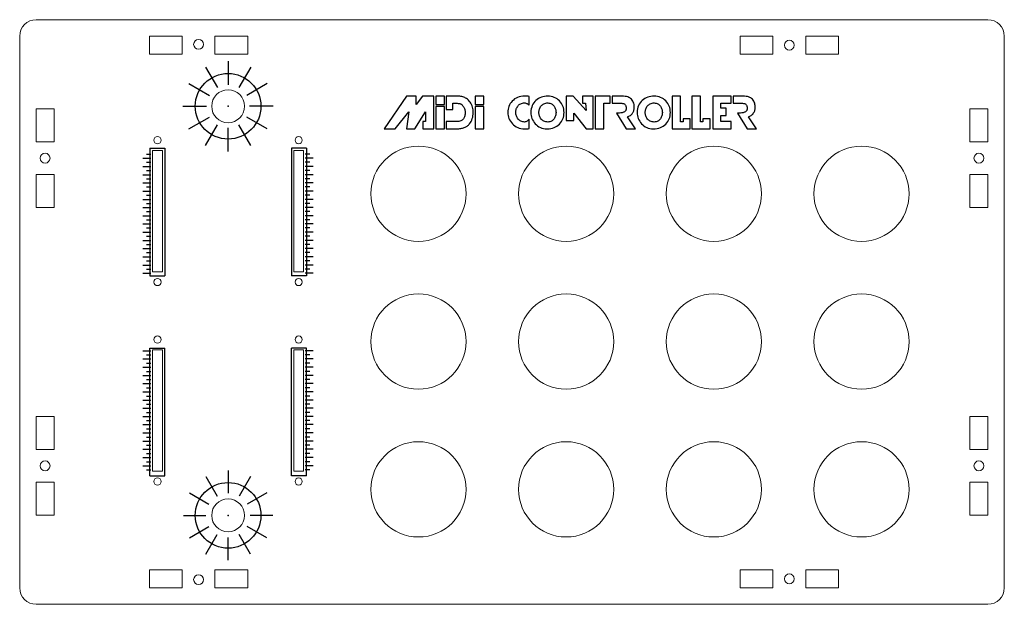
# Model space of a CAD drawing. Header units: millimetres. Extents: x -150 to 150, y -89 to 89.
import ezdxf

# ---------------------------------------------------------------- set-up
doc = ezdxf.new("R2010")
doc.units = ezdxf.units.MM
doc.header["$PDSIZE"] = -1

msp = doc.modelspace()

# ---------------------------------------------------------------- linework, layer by layer
at = {"color": 7, "linetype": 'Continuous', "lineweight": 15}
for p, q in [((-145, 89), (145, 89)), ((-150, -84), (-150, 84)), ((-110.5, 84), (-100.5, 84)), ((-110.5, 78.5), (-110.5, 84)), ((-100.5, 84), (-100.5, 78.5)), ((-90.5, 84), (-80.5, 84)), ((-90.5, 78.5), (-90.5, 84)), ((-80.5, 84), (-80.5, 78.5)), ((69.5, 84), (79.5, 84)), ((69.5, 78.5), (69.5, 84)), ((79.5, 84), (79.5, 78.5)), ((89.5, 84), (99.5, 84)), ((89.5, 78.5), (89.5, 84)), ((99.5, 84), (99.5, 78.5)), ((150, 84), (150, -84)), ((-100.5, 78.5), (-110.5, 78.5)), ((-80.5, 78.5), (-90.5, 78.5)), ((79.5, 78.5), (69.5, 78.5)), ((99.5, 78.5), (89.5, 78.5)), ((-145, 61.84), (-139.5, 61.84)), ((-145, 51.84), (-145, 61.84)), ((-139.5, 61.84), (-139.5, 51.84)), ((139.5, 61.84), (145, 61.84)), ((139.5, 51.84), (139.5, 61.84)), ((145, 61.84), (145, 51.84)), ((-139.5, 51.84), (-145, 51.84)), ((145, 51.84), (139.5, 51.84)), ((-106.5, 49.22), (-109.5, 49.22)), ((-109.5, 49.22), (-109.5, 12.22)), ((-106.5, 12.22), (-106.5, 49.22)), ((-63.5, 49.22), (-66.5, 49.22)), ((-66.5, 49.22), (-66.5, 12.22)), ((-63.5, 12.22), (-63.5, 49.22)), ((-145, 41.84), (-139.5, 41.84)), ((-145, 31.84), (-145, 41.84)), ((-139.5, 41.84), (-139.5, 31.84)), ((139.5, 41.84), (145, 41.84)), ((139.5, 31.84), (139.5, 41.84)), ((145, 41.84), (145, 31.84)), ((-139.5, 31.84), (-145, 31.84)), ((145, 31.84), (139.5, 31.84)), ((-109.5, 12.22), (-106.5, 12.22)), ((-66.5, 12.22), (-63.5, 12.22)), ((-106.5, -11.5), (-109.5, -11.5)), ((-109.5, -11.5), (-109.5, -48.5)), ((-106.5, -48.5), (-106.5, -11.5)), ((-63.5, -11.5), (-66.5, -11.5)), ((-66.5, -11.5), (-66.5, -48.5)), ((-63.5, -48.5), (-63.5, -11.5)), ((-145, -31.84), (-139.5, -31.84)), ((-145, -41.84), (-145, -31.84)), ((-139.5, -31.84), (-139.5, -41.84)), ((139.5, -31.84), (145, -31.84)), ((139.5, -41.84), (139.5, -31.84)), ((145, -31.84), (145, -41.84)), ((-139.5, -41.84), (-145, -41.84)), ((145, -41.84), (139.5, -41.84)), ((-109.5, -48.5), (-106.5, -48.5)), ((-66.5, -48.5), (-63.5, -48.5)), ((-145, -51.84), (-139.5, -51.84)), ((-145, -61.84), (-145, -51.84)), ((-139.5, -51.84), (-139.5, -61.84)), ((139.5, -51.84), (145, -51.84)), ((139.5, -61.84), (139.5, -51.84)), ((145, -51.84), (145, -61.84)), ((-139.5, -61.84), (-145, -61.84)), ((145, -61.84), (139.5, -61.84)), ((-110.5, -78.5), (-100.5, -78.5)), ((-110.5, -84), (-110.5, -78.5)), ((-100.5, -78.5), (-100.5, -84)), ((-90.5, -78.5), (-80.5, -78.5)), ((-90.5, -84), (-90.5, -78.5)), ((-80.5, -78.5), (-80.5, -84)), ((69.5, -78.5), (79.5, -78.5)), ((69.5, -84), (69.5, -78.5)), ((79.5, -78.5), (79.5, -84)), ((89.5, -78.5), (99.5, -78.5)), ((89.5, -84), (89.5, -78.5)), ((99.5, -78.5), (99.5, -84)), ((-100.5, -84), (-110.5, -84)), ((-80.5, -84), (-90.5, -84)), ((79.5, -84), (69.5, -84)), ((99.5, -84), (89.5, -84)), ((145, -89), (-145, -89))]:
    msp.add_line(p, q, dxfattribs=at)
at = {"color": 7, "linetype": 'Continuous'}
for p, q in [((-86.5, 76.42), (-86.5, 69.18)), ((-93.39, 74.57), (-89.77, 68.31)), ((-79.61, 74.57), (-83.23, 68.31)), ((-98.44, 69.53), (-92.17, 65.91)), ((-74.56, 69.53), (-80.83, 65.91)), ((-100.28, 62.64), (-93.05, 62.64)), ((-72.72, 62.64), (-79.95, 62.64)), ((-98.44, 55.74), (-92.17, 59.36)), ((-74.56, 55.74), (-80.83, 59.36)), ((-93.39, 50.7), (-89.77, 56.97)), ((-86.5, 48.85), (-86.5, 56.09)), ((-79.61, 50.7), (-83.23, 56.97)), ((-111.37, 48.08), (-110, 48.08)), ((-110.37, 49.88), (-110.37, 11)), ((-110.37, 49.88), (-105.8, 49.88)), ((-105.8, 49.88), (-105.8, 11)), ((-62.63, 49.88), (-67.2, 49.88)), ((-67.2, 49.88), (-67.2, 11)), ((-61.63, 48.08), (-63, 48.08)), ((-62.63, 49.88), (-62.63, 11)), ((-112.46, 46.8), (-110, 46.8)), ((-111.37, 45.58), (-110, 45.58)), ((-60.54, 46.8), (-63, 46.8)), ((-61.63, 45.58), (-63, 45.58)), ((-112.46, 44.3), (-110, 44.3)), ((-111.37, 43.08), (-110, 43.08)), ((-60.54, 44.3), (-63, 44.3)), ((-61.63, 43.08), (-63, 43.08)), ((-112.46, 41.8), (-110, 41.8)), ((-112.46, 39.3), (-110, 39.3)), ((-111.37, 40.58), (-110, 40.58)), ((-60.54, 41.8), (-63, 41.8)), ((-61.63, 40.58), (-63, 40.58)), ((-60.54, 39.3), (-63, 39.3)), ((-112.46, 36.8), (-110, 36.8)), ((-111.37, 38.08), (-110, 38.08)), ((-61.63, 38.08), (-63, 38.08)), ((-60.54, 36.8), (-63, 36.8)), ((-112.46, 34.3), (-110, 34.3)), ((-111.37, 35.58), (-110, 35.58)), ((-111.37, 33.08), (-110, 33.08)), ((-61.63, 35.58), (-63, 35.58)), ((-60.54, 34.3), (-63, 34.3)), ((-61.63, 33.08), (-63, 33.08)), ((-112.46, 31.8), (-110, 31.8)), ((-111.37, 30.58), (-110, 30.58)), ((-60.54, 31.8), (-63, 31.8)), ((-61.63, 30.58), (-63, 30.58)), ((-112.46, 29.3), (-110, 29.3)), ((-111.37, 28.08), (-110, 28.08)), ((-60.54, 29.3), (-63, 29.3)), ((-61.63, 28.08), (-63, 28.08)), ((-112.46, 26.8), (-110, 26.8)), ((-112.46, 24.3), (-110, 24.3)), ((-111.37, 25.58), (-110, 25.58)), ((-60.54, 26.8), (-63, 26.8)), ((-61.63, 25.58), (-63, 25.58)), ((-60.54, 24.3), (-63, 24.3)), ((-112.46, 21.8), (-110, 21.8)), ((-111.37, 23.08), (-110, 23.08)), ((-61.63, 23.08), (-63, 23.08)), ((-60.54, 21.8), (-63, 21.8)), ((-112.46, 19.3), (-110, 19.3)), ((-111.37, 20.58), (-110, 20.58)), ((-111.37, 18.08), (-110, 18.08)), ((-61.63, 20.58), (-63, 20.58)), ((-60.54, 19.3), (-63, 19.3)), ((-61.63, 18.08), (-63, 18.08)), ((-112.46, 16.8), (-110, 16.8)), ((-111.37, 15.58), (-110, 15.58)), ((-60.54, 16.8), (-63, 16.8)), ((-61.63, 15.58), (-63, 15.58)), ((-112.46, 14.3), (-110, 14.3)), ((-111.37, 13.08), (-110, 13.08)), ((-60.54, 14.3), (-63, 14.3)), ((-61.63, 13.08), (-63, 13.08)), ((-112.46, 11.8), (-110, 11.8)), ((-110.37, 11), (-105.8, 11)), ((-62.63, 11), (-67.2, 11)), ((-60.54, 11.8), (-63, 11.8)), ((-112.46, -11.8), (-110, -11.8)), ((-110.37, -49.88), (-110.37, -11)), ((-110.37, -11), (-105.8, -11)), ((-105.8, -49.88), (-105.8, -11)), ((-67.2, -49.88), (-67.2, -11)), ((-62.63, -11), (-67.2, -11)), ((-60.54, -11.8), (-63, -11.8)), ((-62.63, -49.88), (-62.63, -11)), ((-112.46, -14.3), (-110, -14.3)), ((-111.37, -13.08), (-110, -13.08)), ((-61.63, -13.08), (-63, -13.08)), ((-60.54, -14.3), (-63, -14.3)), ((-112.46, -16.8), (-110, -16.8)), ((-111.37, -15.58), (-110, -15.58)), ((-61.63, -15.58), (-63, -15.58)), ((-60.54, -16.8), (-63, -16.8)), ((-112.46, -19.3), (-110, -19.3)), ((-111.37, -18.08), (-110, -18.08)), ((-111.37, -20.58), (-110, -20.58)), ((-61.63, -18.08), (-63, -18.08)), ((-60.54, -19.3), (-63, -19.3)), ((-61.63, -20.58), (-63, -20.58)), ((-112.46, -21.8), (-110, -21.8)), ((-111.37, -23.08), (-110, -23.08)), ((-60.54, -21.8), (-63, -21.8)), ((-61.63, -23.08), (-63, -23.08)), ((-112.46, -24.3), (-110, -24.3)), ((-112.46, -26.8), (-110, -26.8)), ((-111.37, -25.58), (-110, -25.58)), ((-60.54, -24.3), (-63, -24.3)), ((-61.63, -25.58), (-63, -25.58)), ((-60.54, -26.8), (-63, -26.8)), ((-112.46, -29.3), (-110, -29.3)), ((-111.37, -28.08), (-110, -28.08)), ((-61.63, -28.08), (-63, -28.08)), ((-60.54, -29.3), (-63, -29.3)), ((-112.46, -31.8), (-110, -31.8)), ((-111.37, -30.58), (-110, -30.58)), ((-61.63, -30.58), (-63, -30.58)), ((-60.54, -31.8), (-63, -31.8)), ((-112.46, -34.3), (-110, -34.3)), ((-111.37, -33.08), (-110, -33.08)), ((-111.37, -35.58), (-110, -35.58)), ((-61.63, -33.08), (-63, -33.08)), ((-60.54, -34.3), (-63, -34.3)), ((-61.63, -35.58), (-63, -35.58)), ((-112.46, -36.8), (-110, -36.8)), ((-111.37, -38.08), (-110, -38.08)), ((-60.54, -36.8), (-63, -36.8)), ((-61.63, -38.08), (-63, -38.08)), ((-112.46, -39.3), (-110, -39.3)), ((-112.46, -41.8), (-110, -41.8)), ((-111.37, -40.58), (-110, -40.58)), ((-60.54, -39.3), (-63, -39.3)), ((-61.63, -40.58), (-63, -40.58)), ((-60.54, -41.8), (-63, -41.8)), ((-112.46, -44.3), (-110, -44.3)), ((-111.37, -43.08), (-110, -43.08)), ((-61.63, -43.08), (-63, -43.08)), ((-60.54, -44.3), (-63, -44.3)), ((-112.46, -46.8), (-110, -46.8)), ((-111.37, -45.58), (-110, -45.58)), ((-61.63, -45.58), (-63, -45.58)), ((-60.54, -46.8), (-63, -46.8)), ((-111.37, -48.08), (-110, -48.08)), ((-110.37, -49.88), (-105.8, -49.88)), ((-93.32, -50.11), (-89.87, -56.09)), ((-86.5, -48.29), (-86.5, -55.18)), ((-79.68, -50.11), (-83.13, -56.09)), ((-62.63, -49.88), (-67.2, -49.88)), ((-61.63, -48.08), (-63, -48.08)), ((-98.31, -55.1), (-92.33, -58.55)), ((-74.69, -55.1), (-80.67, -58.55)), ((-100.13, -61.92), (-93.24, -61.92)), ((-72.87, -61.92), (-79.76, -61.92)), ((-98.31, -68.74), (-92.33, -65.29)), ((-74.69, -68.74), (-80.67, -65.29)), ((-93.32, -73.73), (-89.87, -67.75)), ((-86.5, -75.55), (-86.5, -68.66)), ((-79.68, -73.73), (-83.13, -67.75))]:
    msp.add_line(p, q, dxfattribs=at)
at = {"color": 7, "linetype": 'Continuous', "flags": 128}
for points in [[(-26.02, 65.75), (-27.32, 65.75), (-27.32, 65.75), (-29.19, 63.17), (-29.19, 63.17), (-29.19, 65.75), (-29.19, 65.75), (-29.75, 65.75), (-29.75, 65.75), (-32.19, 65.75), (-32.19, 65.75), (-38.9, 55.75), (-38.9, 55.75), (-35.55, 55.75), (-35.55, 55.75), (-31.44, 60.95), (-31.44, 60.95), (-32.19, 55.75), (-32.19, 55.75), (-29.57, 55.75), (-29.57, 55.75), (-26.4, 60.95), (-26.4, 60.95), (-26.4, 57.98), (-26.4, 57.98), (-27.14, 57.98), (-27.14, 57.98), (-27.14, 55.75), (-27.14, 55.75), (-26.4, 55.75), (-26.4, 55.75), (-26.21, 55.75), (-26.21, 55.75), (-26.02, 55.75), (-26.02, 55.75), (-25.3, 55.75), (-25.3, 55.75), (-23.82, 55.75), (-23.82, 55.75), (-23.82, 65.75), (-23.82, 65.75), (-26.02, 65.75)], [(-23.19, 65.75), (-23.19, 63.17), (-23.19, 63.17), (-20.61, 63.17), (-20.61, 63.17), (-20.61, 65.75), (-20.61, 65.75), (-23.19, 65.75)], [(-12.78, 63.91), (-13.04, 64.23), (-13.3, 64.51), (-13.57, 64.76), (-13.85, 64.98), (-14.13, 65.16), (-14.42, 65.31), (-14.71, 65.43), (-15.01, 65.52), (-15.3, 65.59), (-15.59, 65.64), (-15.86, 65.69), (-16.13, 65.72), (-16.38, 65.74), (-16.63, 65.76), (-16.86, 65.76), (-17.09, 65.75), (-17.09, 65.75), (-17.83, 65.75), (-17.83, 65.75), (-18.39, 65.75), (-18.39, 65.75), (-20.09, 65.75), (-20.09, 65.75), (-20.09, 63.91), (-20.09, 63.91), (-20.09, 63.54), (-20.09, 63.54), (-20.09, 61.69), (-20.09, 61.69), (-18.02, 61.69), (-18.02, 61.69), (-18.02, 63.54), (-18.02, 63.54), (-17.83, 63.54), (-17.83, 63.54), (-17.46, 63.54), (-17.46, 63.54), (-16.9, 63.54), (-16.9, 63.54), (-16.67, 63.54), (-16.45, 63.52), (-16.25, 63.5), (-16.07, 63.48), (-15.91, 63.44), (-15.76, 63.4), (-15.63, 63.35), (-15.52, 63.29), (-15.32, 63.15), (-15.14, 63), (-14.98, 62.81), (-14.84, 62.61), (-14.84, 62.61), (-14.7, 62.39), (-14.59, 62.16), (-14.49, 61.92), (-14.42, 61.68), (-14.35, 61.44), (-14.31, 61.21), (-14.28, 60.98), (-14.28, 60.76), (-14.28, 60.76), (-14.28, 60.48), (-14.3, 60.2), (-14.34, 59.94), (-14.39, 59.69), (-14.47, 59.45), (-14.57, 59.22), (-14.68, 59.01), (-14.81, 58.8), (-14.97, 58.61), (-15.16, 58.45), (-15.37, 58.31), (-15.62, 58.19), (-15.89, 58.1), (-16.2, 58.03), (-16.53, 57.98), (-16.9, 57.96), (-16.9, 57.96), (-17.46, 57.96), (-17.46, 57.96), (-17.83, 57.96), (-17.83, 57.96), (-20.09, 57.96), (-20.09, 57.96), (-20.09, 55.75), (-20.09, 55.75), (-18.39, 55.75), (-18.39, 55.75), (-17.83, 55.75), (-17.83, 55.75), (-16.9, 55.75), (-16.9, 55.75), (-16.56, 55.77), (-16.23, 55.79), (-15.91, 55.83), (-15.61, 55.87), (-15.32, 55.93), (-15.04, 56), (-14.78, 56.08), (-14.53, 56.17), (-14.29, 56.27), (-14.06, 56.38), (-13.84, 56.5), (-13.64, 56.63), (-13.45, 56.78), (-13.28, 56.93), (-13.11, 57.1), (-12.96, 57.28), (-12.69, 57.65), (-12.46, 58.04), (-12.26, 58.45), (-12.1, 58.87), (-11.98, 59.32), (-11.9, 59.78), (-11.85, 60.26), (-11.84, 60.76), (-11.84, 60.76), (-11.85, 61.18), (-11.88, 61.59), (-11.94, 62), (-12.03, 62.4), (-12.15, 62.79), (-12.32, 63.18), (-12.53, 63.55), (-12.78, 63.91), (-12.78, 63.91), (-12.78, 63.91)], [(-11.19, 65.75), (-11.19, 63.17), (-11.19, 63.17), (-8.61, 63.17), (-8.61, 63.17), (-8.61, 65.75), (-8.61, 65.75), (-11.19, 65.75)], [(3.84, 57.84), (3.54, 57.86), (3.26, 57.91), (2.99, 57.99), (2.74, 58.09), (2.5, 58.22), (2.28, 58.37), (2.08, 58.55), (1.89, 58.75), (1.72, 58.97), (1.57, 59.2), (1.45, 59.44), (1.35, 59.69), (1.27, 59.94), (1.21, 60.21), (1.17, 60.48), (1.15, 60.77), (1.15, 60.77), (1.16, 61.04), (1.2, 61.31), (1.25, 61.57), (1.32, 61.83), (1.42, 62.07), (1.53, 62.31), (1.67, 62.53), (1.83, 62.76), (2, 62.96), (2.2, 63.14), (2.42, 63.29), (2.66, 63.41), (2.93, 63.51), (3.21, 63.59), (3.51, 63.64), (3.84, 63.66), (3.84, 63.66), (4.04, 63.65), (4.24, 63.6), (4.43, 63.53), (4.62, 63.44), (4.8, 63.33), (4.97, 63.21), (5.12, 63.08), (5.27, 62.94), (5.27, 62.94), (5.27, 65.58), (5.27, 65.58), (5.08, 65.64), (4.89, 65.68), (4.72, 65.71), (4.55, 65.73), (4.21, 65.75), (3.84, 65.75), (3.84, 65.75), (3.25, 65.71), (2.69, 65.63), (2.17, 65.5), (1.68, 65.33), (1.23, 65.11), (0.81, 64.86), (0.42, 64.55), (0.07, 64.21), (-0.25, 63.83), (-0.53, 63.44), (-0.76, 63.04), (-0.95, 62.61), (-1.1, 62.17), (-1.21, 61.72), (-1.28, 61.25), (-1.3, 60.77), (-1.3, 60.77), (-1.27, 60.27), (-1.2, 59.8), (-1.09, 59.34), (-0.93, 58.9), (-0.73, 58.48), (-0.48, 58.07), (-0.2, 57.67), (0.13, 57.3), (0.49, 56.95), (0.88, 56.65), (1.3, 56.39), (1.75, 56.17), (2.23, 56), (2.74, 55.88), (3.27, 55.79), (3.84, 55.75), (3.84, 55.75), (4.21, 55.75), (4.55, 55.77), (4.72, 55.79), (4.89, 55.82), (5.08, 55.87), (5.27, 55.92), (5.27, 55.92), (5.27, 58.75), (5.27, 58.75), (4.96, 58.45), (4.62, 58.15), (4.43, 58.02), (4.24, 57.93), (4.04, 57.87), (3.84, 57.84), (3.84, 57.84), (3.84, 57.84)], [(5.75, 60.74), (5.77, 60.26), (5.84, 59.79), (5.94, 59.33), (6.09, 58.89), (6.28, 58.47), (6.51, 58.06), (6.78, 57.67), (7.09, 57.3), (7.43, 56.95), (7.81, 56.65), (8.21, 56.39), (8.65, 56.17), (9.12, 56), (9.62, 55.88), (10.15, 55.79), (10.71, 55.75), (10.71, 55.75), (11.28, 55.79), (11.82, 55.87), (12.33, 55.99), (12.8, 56.15), (13.25, 56.35), (13.68, 56.6), (14.07, 56.89), (14.43, 57.23), (14.76, 57.59), (15.05, 57.98), (15.29, 58.39), (15.49, 58.82), (15.65, 59.27), (15.76, 59.74), (15.84, 60.23), (15.87, 60.74), (15.87, 60.74), (15.84, 61.26), (15.76, 61.75), (15.65, 62.22), (15.49, 62.67), (15.3, 63.1), (15.06, 63.51), (14.78, 63.9), (14.45, 64.27), (14.1, 64.6), (13.72, 64.89), (13.31, 65.14), (12.88, 65.35), (12.42, 65.51), (11.94, 65.64), (11.43, 65.71), (10.9, 65.75), (10.9, 65.75), (10.39, 65.72), (9.89, 65.66), (9.41, 65.55), (8.96, 65.4), (8.52, 65.21), (8.1, 64.98), (7.69, 64.72), (7.31, 64.41), (6.96, 64.06), (6.65, 63.68), (6.39, 63.27), (6.17, 62.83), (6, 62.36), (5.87, 61.85), (5.78, 61.31), (5.75, 60.74), (5.75, 60.74), (5.75, 60.74)], [(8.2, 60.74), (8.21, 61.02), (8.25, 61.29), (8.3, 61.56), (8.37, 61.81), (8.47, 62.06), (8.58, 62.3), (8.72, 62.53), (8.88, 62.75), (9.06, 62.95), (9.26, 63.13), (9.48, 63.28), (9.72, 63.41), (9.98, 63.51), (10.27, 63.59), (10.57, 63.64), (10.9, 63.66), (10.9, 63.66), (11.22, 63.63), (11.52, 63.58), (11.79, 63.5), (12.05, 63.39), (12.28, 63.26), (12.48, 63.1), (12.66, 62.91), (12.82, 62.69), (12.96, 62.46), (13.08, 62.23), (13.19, 61.99), (13.27, 61.75), (13.33, 61.51), (13.38, 61.25), (13.4, 61), (13.41, 60.74), (13.41, 60.74), (13.4, 60.49), (13.38, 60.25), (13.33, 60), (13.27, 59.76), (13.19, 59.52), (13.08, 59.29), (12.96, 59.05), (12.82, 58.82), (12.66, 58.61), (12.48, 58.42), (12.28, 58.25), (12.05, 58.12), (11.79, 58.01), (11.52, 57.92), (11.22, 57.87), (10.9, 57.84), (10.9, 57.84), (10.57, 57.86), (10.27, 57.91), (9.98, 57.99), (9.72, 58.09), (9.48, 58.21), (9.26, 58.37), (9.06, 58.54), (8.88, 58.75), (8.72, 58.97), (8.58, 59.19), (8.47, 59.43), (8.37, 59.68), (8.3, 59.93), (8.24, 60.19), (8.21, 60.46), (8.2, 60.74), (8.2, 60.74), (8.2, 60.74)], [(22.37, 65.75), (21.45, 65.75), (21.45, 65.75), (21.45, 63.54), (21.45, 63.54), (22.37, 63.54), (22.37, 63.54), (22.55, 61.31), (22.55, 61.31), (18.67, 65.75), (18.67, 65.75), (16.5, 65.75), (16.5, 65.75), (16.5, 58.36), (16.5, 58.36), (18.84, 58.36), (18.84, 58.36), (18.84, 60.56), (18.84, 60.56), (22.55, 55.75), (22.55, 55.75), (24.77, 55.75), (24.77, 55.75), (24.77, 65.75), (24.77, 65.75), (23.47, 65.75), (23.47, 65.75), (22.37, 65.75)], [(25.29, 63.54), (25.29, 55.75), (25.29, 55.75), (27.98, 55.75), (27.98, 55.75), (27.98, 63.54), (27.98, 63.54), (29.95, 63.54), (29.95, 63.54), (29.95, 65.75), (29.95, 65.75), (25.29, 65.75), (25.29, 65.75), (25.29, 63.54)], [(35.18, 59.46), (35.4, 59.53), (35.62, 59.63), (35.85, 59.74), (36.07, 59.87), (36.28, 60.02), (36.45, 60.18), (36.58, 60.37), (36.68, 60.57), (36.68, 60.57), (36.81, 60.71), (36.92, 60.88), (37.02, 61.07), (37.1, 61.28), (37.17, 61.52), (37.21, 61.8), (37.24, 62.1), (37.25, 62.43), (37.25, 62.43), (37.23, 62.85), (37.18, 63.23), (37.09, 63.6), (36.96, 63.93), (36.81, 64.24), (36.61, 64.52), (36.38, 64.78), (36.12, 65.02), (36.12, 65.02), (35.88, 65.21), (35.59, 65.36), (35.25, 65.49), (34.88, 65.59), (34.45, 65.66), (33.99, 65.71), (33.49, 65.74), (32.96, 65.75), (32.96, 65.75), (30.54, 65.75), (30.54, 65.75), (30.54, 63.54), (30.54, 63.54), (33.14, 63.54), (33.14, 63.54), (33.42, 63.54), (33.69, 63.52), (33.97, 63.47), (34.25, 63.35), (34.25, 63.35), (34.38, 63.22), (34.5, 63.07), (34.59, 62.93), (34.67, 62.77), (34.73, 62.61), (34.78, 62.44), (34.8, 62.25), (34.81, 62.05), (34.81, 62.05), (34.8, 61.85), (34.78, 61.67), (34.73, 61.51), (34.67, 61.36), (34.59, 61.23), (34.5, 61.11), (34.38, 61.02), (34.25, 60.94), (34.25, 60.94), (34.1, 60.87), (33.94, 60.8), (33.77, 60.73), (33.58, 60.68), (33.18, 60.6), (32.77, 60.57), (32.77, 60.57), (31.84, 60.57), (31.84, 60.57), (34.81, 55.75), (34.81, 55.75), (37.61, 55.75), (37.61, 55.75), (35.18, 59.46)], [(38.14, 60.74), (38.17, 60.26), (38.23, 59.79), (38.34, 59.33), (38.49, 58.89), (38.68, 58.47), (38.9, 58.06), (39.17, 57.67), (39.48, 57.3), (39.83, 56.95), (40.2, 56.65), (40.61, 56.39), (41.05, 56.17), (41.51, 56), (42.01, 55.88), (42.55, 55.79), (43.11, 55.75), (43.11, 55.75), (43.67, 55.79), (44.21, 55.87), (44.72, 55.99), (45.2, 56.15), (45.65, 56.35), (46.07, 56.6), (46.47, 56.89), (46.83, 57.23), (47.16, 57.59), (47.44, 57.98), (47.69, 58.39), (47.89, 58.82), (48.04, 59.27), (48.16, 59.74), (48.23, 60.23), (48.26, 60.74), (48.26, 60.74), (48.23, 61.26), (48.16, 61.75), (48.04, 62.22), (47.89, 62.67), (47.69, 63.1), (47.45, 63.51), (47.17, 63.9), (46.85, 64.27), (46.49, 64.6), (46.11, 64.89), (45.71, 65.14), (45.27, 65.35), (44.82, 65.51), (44.33, 65.64), (43.83, 65.71), (43.3, 65.75), (43.3, 65.75), (42.78, 65.72), (42.29, 65.66), (41.81, 65.55), (41.35, 65.4), (40.91, 65.21), (40.49, 64.98), (40.09, 64.72), (39.71, 64.41), (39.35, 64.06), (39.05, 63.68), (38.78, 63.27), (38.57, 62.83), (38.39, 62.36), (38.26, 61.85), (38.18, 61.31), (38.14, 60.74), (38.14, 60.74), (38.14, 60.74)], [(40.6, 60.74), (40.61, 61.02), (40.64, 61.29), (40.69, 61.56), (40.77, 61.81), (40.86, 62.06), (40.98, 62.3), (41.11, 62.53), (41.27, 62.75), (41.45, 62.95), (41.65, 63.13), (41.87, 63.28), (42.12, 63.41), (42.38, 63.51), (42.66, 63.59), (42.97, 63.64), (43.3, 63.66), (43.3, 63.66), (43.62, 63.63), (43.91, 63.58), (44.19, 63.5), (44.44, 63.39), (44.67, 63.26), (44.88, 63.1), (45.06, 62.91), (45.22, 62.69), (45.36, 62.46), (45.48, 62.23), (45.58, 61.99), (45.66, 61.75), (45.73, 61.51), (45.77, 61.25), (45.8, 61), (45.81, 60.74), (45.81, 60.74), (45.8, 60.49), (45.77, 60.25), (45.73, 60), (45.66, 59.76), (45.58, 59.52), (45.48, 59.29), (45.36, 59.05), (45.22, 58.82), (45.06, 58.61), (44.88, 58.42), (44.67, 58.25), (44.44, 58.12), (44.19, 58.01), (43.91, 57.92), (43.62, 57.87), (43.3, 57.84), (43.3, 57.84), (42.97, 57.86), (42.66, 57.91), (42.38, 57.99), (42.12, 58.09), (41.87, 58.21), (41.65, 58.37), (41.45, 58.54), (41.27, 58.75), (41.11, 58.97), (40.98, 59.19), (40.86, 59.43), (40.77, 59.68), (40.69, 59.93), (40.64, 60.19), (40.61, 60.46), (40.6, 60.74), (40.6, 60.74), (40.6, 60.74)], [(52.11, 57.93), (51.36, 57.93), (51.36, 57.93), (51.36, 65.75), (51.36, 65.75), (48.77, 65.75), (48.77, 65.75), (48.77, 55.75), (48.77, 55.75), (54.32, 55.75), (54.32, 55.75), (54.32, 56.65), (54.32, 56.65), (54.32, 57.93), (54.32, 57.93), (54.32, 58.83), (54.32, 58.83), (52.11, 58.83), (52.11, 58.83), (52.11, 57.93)], [(58.17, 57.93), (57.41, 57.93), (57.41, 57.93), (57.41, 65.75), (57.41, 65.75), (54.83, 65.75), (54.83, 65.75), (54.83, 55.75), (54.83, 55.75), (60.38, 55.75), (60.38, 55.75), (60.38, 56.65), (60.38, 56.65), (60.38, 57.93), (60.38, 57.93), (60.38, 58.83), (60.38, 58.83), (58.17, 58.83), (58.17, 58.83), (58.17, 57.93)], [(66.74, 65.75), (61.15, 65.75), (61.15, 65.75), (61.15, 63.54), (61.15, 63.54), (61.15, 55.75), (61.15, 55.75), (66.74, 55.75), (66.74, 55.75), (66.74, 57.96), (66.74, 57.96), (63.59, 57.96), (63.59, 57.96), (63.59, 59.83), (63.59, 59.83), (65.25, 59.83), (65.25, 59.83), (65.25, 62.04), (65.25, 62.04), (63.59, 62.04), (63.59, 62.04), (63.6, 63.54), (63.6, 63.54), (66.74, 63.54), (66.74, 63.54), (66.74, 65.75)], [(72.02, 59.46), (72.25, 59.53), (72.47, 59.63), (72.69, 59.74), (72.92, 59.87), (73.12, 60.02), (73.29, 60.18), (73.43, 60.37), (73.53, 60.57), (73.53, 60.57), (73.66, 60.71), (73.77, 60.88), (73.87, 61.07), (73.95, 61.28), (74.01, 61.52), (74.06, 61.8), (74.08, 62.1), (74.09, 62.43), (74.09, 62.43), (74.08, 62.85), (74.02, 63.23), (73.94, 63.6), (73.81, 63.93), (73.65, 64.24), (73.46, 64.52), (73.23, 64.78), (72.97, 65.02), (72.97, 65.02), (72.72, 65.21), (72.44, 65.36), (72.1, 65.49), (71.72, 65.59), (71.3, 65.66), (70.84, 65.71), (70.34, 65.74), (69.8, 65.75), (69.8, 65.75), (67.39, 65.75), (67.39, 65.75), (67.39, 63.54), (67.39, 63.54), (69.99, 63.54), (69.99, 63.54), (70.26, 63.54), (70.54, 63.52), (70.82, 63.47), (71.1, 63.35), (71.1, 63.35), (71.23, 63.22), (71.34, 63.07), (71.44, 62.93), (71.52, 62.77), (71.58, 62.61), (71.62, 62.44), (71.65, 62.25), (71.66, 62.05), (71.66, 62.05), (71.65, 61.85), (71.62, 61.67), (71.58, 61.51), (71.52, 61.36), (71.44, 61.23), (71.34, 61.11), (71.23, 61.02), (71.1, 60.94), (71.1, 60.94), (70.95, 60.87), (70.79, 60.8), (70.61, 60.73), (70.42, 60.68), (70.03, 60.6), (69.62, 60.57), (69.62, 60.57), (68.68, 60.57), (68.68, 60.57), (71.66, 55.75), (71.66, 55.75), (74.46, 55.75), (74.46, 55.75), (72.02, 59.46)], [(-23.19, 55.75), (-20.61, 55.75), (-20.61, 55.75), (-20.61, 62.61), (-20.61, 62.61), (-23.19, 62.61), (-23.19, 62.61), (-23.19, 55.75)], [(-11.19, 55.75), (-8.61, 55.75), (-8.61, 55.75), (-8.61, 62.61), (-8.61, 62.61), (-11.19, 62.61), (-11.19, 62.61), (-11.19, 55.75)]]:
    msp.add_lwpolyline(points, dxfattribs=at)
at = {"color": 7, "linetype": 'Continuous', "lineweight": 15}
for centre, radius in [((-95.5, 81.5), 1.5), ((84.5, 81.25), 1.5), ((-86.5, 62.64), 5), ((-108, 52.32), 1.1), ((-65, 52.32), 1.1), ((-142.25, 46.84), 1.5), ((-28.5, 36), 14.5), ((16.5, 36), 14.5), ((61.5, 36), 14.5), ((106.5, 36), 14.5), ((142.25, 46.84), 1.5), ((-108, 9.12), 1.1), ((-65, 9.12), 1.1), ((-28.5, -9), 14.5), ((16.5, -9), 14.5), ((61.5, -9), 14.5), ((106.5, -9), 14.5), ((-108, -8.4), 1.1), ((-65, -8.4), 1.1), ((-28.5, -54), 14.5), ((16.5, -54), 14.5), ((61.5, -54), 14.5), ((106.5, -54), 14.5), ((-142.25, -46.84), 1.5), ((142.25, -46.84), 1.5), ((-108, -51.6), 1.1), ((-65, -51.6), 1.1), ((-86.5, -61.92), 5), ((-95.5, -81.5), 1.5), ((84.5, -81.25), 1.5)]:
    msp.add_circle(centre, radius, dxfattribs=at)
at = {"color": 7, "linetype": 'Continuous'}
for centre in [(-86.5, 62.64), (-86.5, -61.92), (-86.5, -61.92), (-86.5, -61.92), (-86.5, -61.92), (-86.5, -61.92), (-86.5, -61.92), (-86.5, -61.92), (-86.5, -61.92), (-86.5, -61.92), (-86.5, -61.92), (-86.5, -61.92), (-86.5, -61.92)]:
    msp.add_circle(centre, 10, dxfattribs=at)
at = {"color": 7, "linetype": 'Continuous', "lineweight": 15}
for centre, start, end in [((-145, 84), 90, 180), ((145, 84), 0, 90), ((-145, -84), 180, 270), ((145, -84), 270, 0)]:
    msp.add_arc(centre, 5, start, end, dxfattribs=at)
at = {"color": 7, "linetype": 'Continuous'}
for p in [(-86.5, 62.64), (-86.5, -61.92)]:
    msp.add_point(p, dxfattribs=at)

doc.saveas('drawing.dxf')
